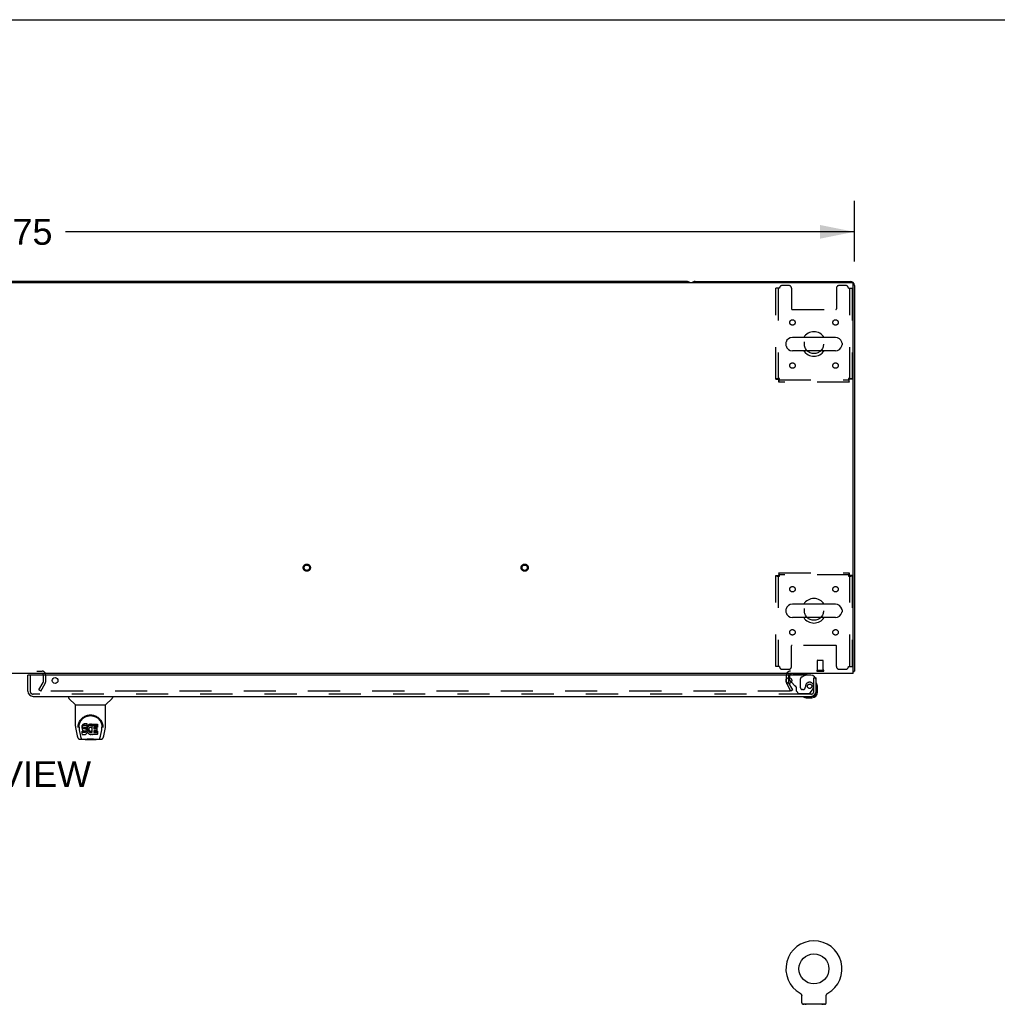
# Model space of a CAD drawing. Header units: inches. Extents: x 0 to 268, y 0 to 174.
# Tile 72 of 79: x 87 to 132, y 128 to 174. Entities that reach past the tile are written whole.
import ezdxf

# ---------------------------------------------------------------- set-up
doc = ezdxf.new("R2010")
doc.units = ezdxf.units.IN
doc.header["$LTSCALE"] = 14.749625
doc.header["$MEASUREMENT"] = 0
doc.linetypes.add('HIDDEN', pattern=[0.2, 0.1, -0.1])
doc.layers.get('0').update_dxf_attribs({"linetype": 'CONTINUOUS'})
for name, color, linetype in [('DEFAULT_2', 8, 'HIDDEN'), ('DIMENSIONS', 7, 'CONTINUOUS'), ('RIGHTHAND_DOOR_ASSEMBLY', 7, 'CONTINUOUS')]:
    doc.layers.add(name, color=color, linetype=linetype)
doc.styles.get("Standard").update_dxf_attribs({"font": 'arial.ttf'})
doc.dimstyles.new('DIMSTYLE_1', dxfattribs={"dimtxt": 1.183125, "dimasz": 1.5775, "dimexe": 0.09, "dimexo": 0.07, "dimgap": 0.0375, "dimtad": 0, "dimtih": 1, "dimtoh": 1, "dimzin": 4, "dimdsep": 46, "dimtxsty": 'Standard', "dimblk": '_FILLED', "dimblk1": '_FILLED', "dimblk2": '_FILLED', "dimcen": 0.09, "dimadec": 3, "dimazin": 1, "dimtfac": 1, "dimtdec": 3, "dimtofl": 0, "dimtmove": 0, "dimatfit": 3, "dimldrblk": '_FILLED', "dimfxl": 0, "dimtolj": 1, "dimtzin": 4, "dimarcsym": 0})

# ---------------------------------------------------------------- blocks, each defined once
blk = doc.blocks.new('_FILLED')
at = {"color": 0, "linetype": 'ByBlock'}
blk.add_solid([(0, 0), (-1, 0.2), (-1, -0.2)], dxfattribs=at)
blk = doc.blocks.new('*D1')
at = {"layer": 'DIMENSIONS', "color": 2, "linetype": 'Continuous'}
for p, q in [((47.708, 162.42), (47.708, 165.201)), ((125.458, 162.42), (125.458, 165.201)), ((47.708, 163.781), (83.925, 163.781)), ((125.458, 163.781), (89.242, 163.781))]:
    blk.add_line(p, q, dxfattribs=at)
at = {"layer": 'DIMENSIONS', "color": 2, "linetype": 'Continuous', "xscale": 1.5775, "yscale": 1.5775, "zscale": 1.5775, "rotation": 180}
blk.add_blockref('_FILLED', (47.708, 163.781), dxfattribs=at)
at = {"layer": 'DIMENSIONS', "color": 2, "linetype": 'Continuous', "xscale": 1.5775, "yscale": 1.5775, "zscale": 1.5775}
blk.add_blockref('_FILLED', (125.458, 163.781), dxfattribs=at)
at = {"layer": 'DIMENSIONS', "color": 2, "linetype": 'Continuous', "insert": (86.583, 164.373), "char_height": 1.1831, "width": 4.13434, "attachment_point": 2, "line_spacing_factor": 0.9}
blk.add_mtext('77.75', dxfattribs=at)

msp = doc.modelspace()

# ---------------------------------------------------------------- linework, layer by layer
at = {"color": 7, "linetype": 'Continuous'}
for p, q in [((0, 173.525), (268.175, 173.525)), ((117.769, 161.504), (86.772, 161.504)), ((124.592, 158.935), (122.617, 158.935)), ((122.317, 158.673), (122.317, 158.586)), ((124.592, 158.323), (122.617, 158.323)), ((124.892, 158.673), (124.892, 158.586)), ((124.592, 146.685), (122.617, 146.685)), ((122.317, 146.423), (122.317, 146.336)), ((124.592, 146.073), (122.617, 146.073)), ((124.892, 146.423), (124.892, 146.336)), ((125.406, 143.608), (125.458, 143.608)), ((125.418, 143.576), (125.406, 143.585)), ((122.969, 128.815), (122.969, 128.815)), ((122.969, 128.815), (122.973, 128.812)), ((122.97, 128.814), (122.972, 128.813)), ((122.973, 128.812), (122.978, 128.809)), ((122.978, 128.809), (122.982, 128.806)), ((122.982, 128.806), (122.986, 128.803)), ((122.986, 128.803), (122.99, 128.8)), ((122.99, 128.8), (122.994, 128.797)), ((122.994, 128.797), (122.997, 128.793)), ((122.997, 128.794), (123.001, 128.79)), ((123.001, 128.79), (123.004, 128.786)), ((123.004, 128.786), (123.008, 128.782)), ((123.008, 128.782), (123.011, 128.778)), ((123.011, 128.779), (123.014, 128.774)), ((123.014, 128.774), (123.017, 128.77)), ((123.017, 128.77), (123.02, 128.766)), ((123.02, 128.766), (123.022, 128.762)), ((123.022, 128.762), (123.025, 128.757)), ((123.025, 128.757), (123.027, 128.753)), ((123.027, 128.753), (123.029, 128.748)), ((123.029, 128.748), (123.031, 128.743)), ((123.031, 128.743), (123.033, 128.739)), ((123.033, 128.739), (123.035, 128.734)), ((123.035, 128.734), (123.036, 128.729)), ((123.036, 128.729), (123.038, 128.724)), ((123.038, 128.724), (123.039, 128.719)), ((123.039, 128.719), (123.04, 128.714)), ((123.04, 128.714), (123.04, 128.709)), ((123.04, 128.709), (123.041, 128.704)), ((123.042, 128.375), (123.042, 128.69)), ((124.167, 128.704), (124.168, 128.709)), ((124.167, 128.699), (124.167, 128.704)), ((124.167, 128.694), (124.167, 128.699)), ((124.167, 128.694), (124.167, 128.699)), ((124.167, 128.69), (124.167, 128.694)), ((124.167, 128.375), (124.167, 128.69)), ((124.168, 128.709), (124.169, 128.714)), ((124.169, 128.714), (124.17, 128.719)), ((124.17, 128.719), (124.171, 128.724)), ((124.171, 128.724), (124.172, 128.729)), ((124.172, 128.729), (124.174, 128.734)), ((124.174, 128.734), (124.175, 128.739)), ((124.175, 128.739), (124.177, 128.743)), ((124.177, 128.743), (124.179, 128.748)), ((124.179, 128.748), (124.181, 128.753)), ((124.181, 128.753), (124.184, 128.757)), ((124.184, 128.757), (124.186, 128.762)), ((124.186, 128.762), (124.189, 128.766)), ((124.189, 128.766), (124.192, 128.77)), ((124.192, 128.77), (124.195, 128.774)), ((124.194, 128.774), (124.198, 128.779)), ((124.197, 128.778), (124.201, 128.782)), ((124.201, 128.782), (124.204, 128.786)), ((124.204, 128.786), (124.208, 128.79)), ((124.208, 128.79), (124.211, 128.794)), ((124.211, 128.793), (124.215, 128.797)), ((124.215, 128.797), (124.219, 128.8)), ((124.219, 128.8), (124.223, 128.803)), ((124.223, 128.803), (124.227, 128.806)), ((124.227, 128.806), (124.231, 128.809)), ((124.231, 128.809), (124.235, 128.812)), ((124.231, 128.809), (124.232, 128.81)), ((124.235, 128.812), (124.24, 128.815)), ((124.237, 128.813), (124.238, 128.814)), ((123.104, 128.306), (123.104, 128.276)), ((124.104, 128.306), (123.104, 128.306)), ((124.104, 128.306), (124.104, 128.276))]:
    msp.add_line(p, q, dxfattribs=at)
at = {"color": 3, "linetype": 'Continuous'}
for p, q in [((47.82, 161.452), (125.346, 161.452)), ((118.147, 161.504), (125.269, 161.504)), ((125.406, 143.504), (125.406, 161.392)), ((125.458, 161.315), (125.458, 143.608)), ((125.406, 143.504), (47.76, 143.504)), ((88.229, 143.452), (88.229, 143.425))]:
    msp.add_line(p, q, dxfattribs=at)
for points in [[(125.418, 143.576), (125.419, 143.578), (125.421, 143.58), (125.424, 143.582), (125.427, 143.584), (125.429, 143.585), (125.432, 143.587), (125.435, 143.589), (125.441, 143.592)], [(125.441, 143.592), (125.444, 143.593), (125.447, 143.594), (125.449, 143.596), (125.451, 143.597), (125.453, 143.599), (125.455, 143.601), (125.456, 143.602), (125.457, 143.604), (125.458, 143.606), (125.458, 143.607), (125.458, 143.608)]]:
    msp.add_lwpolyline(points, dxfattribs=at)
at = {"color": 7, "linetype": 'Continuous'}
msp.add_lwpolyline([(123.041, 128.704), (123.041, 128.699), (123.042, 128.694), (123.042, 128.69)], dxfattribs=at)
msp.add_circle((123.604, 129.934), 0.688, dxfattribs=at)
for centre, radius, start, end in [((117.769, 161.315), 0.189, 46.5797, 90), ((123.604, 158.629), 0.562, 32.9567, 147.0433), ((122.617, 158.629), 0.306, 90, 164.3697), ((124.592, 158.629), 0.306, 15.6303, 90), ((122.461, 158.673), 0.144, 164.3697, 180), ((122.461, 158.586), 0.144, 180, 195.6303), ((122.617, 158.629), 0.306, 195.6303, 270), ((123.604, 158.629), 0.562, 212.956, 327.044), ((124.592, 158.629), 0.306, 270, 344.3697), ((124.748, 158.673), 0.144, 0, 15.6303), ((124.748, 158.586), 0.144, 344.3697, 360), ((122.617, 146.379), 0.306, 90, 164.3697), ((123.604, 146.379), 0.562, 32.9567, 147.0433), ((124.592, 146.379), 0.306, 15.6303, 90), ((122.461, 146.423), 0.144, 164.3697, 180), ((122.461, 146.336), 0.144, 180, 195.6303), ((122.617, 146.379), 0.306, 195.6303, 270), ((123.604, 146.379), 0.562, 212.956, 327.044), ((124.592, 146.379), 0.306, 270, 344.3697), ((124.748, 146.423), 0.144, 0, 15.6303), ((124.748, 146.336), 0.144, 344.3697, 360), ((123.604, 129.934), 1.288, 299.5053, 240.4947), ((123.111, 128.375), 0.069, 180, 265), ((124.098, 128.375), 0.069, 275, 360)]:
    msp.add_arc(centre, radius, start, end, dxfattribs=at)
at = {"color": 3, "linetype": 'Continuous'}
for centre, radius, start, end in [((118.147, 161.315), 0.189, 90, 133.513), ((125.269, 161.315), 0.189, 0, 90), ((125.346, 161.392), 0.06, 0, 90), ((122.522, 143.419), 0.085, 90, 175.9511), ((125.269, 143.693), 0.189, 316.4873, 321.7194)]:
    msp.add_arc(centre, radius, start, end, dxfattribs=at)
at = {"layer": 'DEFAULT_2', "color": 8, "linetype": 'HIDDEN'}
for p, q in [((122.021, 161.192), (121.854, 161.192)), ((121.854, 157.013), (121.854, 161.192)), ((121.958, 161.192), (121.958, 157.013)), ((122.448, 161.317), (122.146, 161.317)), ((122.573, 161.192), (122.573, 160.247)), ((124.636, 161.192), (124.636, 160.247)), ((125.062, 161.317), (124.761, 161.317)), ((125.187, 161.192), (125.354, 161.192)), ((125.25, 157.013), (125.25, 161.192)), ((125.354, 161.192), (125.354, 157.013)), ((122.603, 160.217), (124.606, 160.217)), ((121.854, 157.013), (121.958, 157.013)), ((121.988, 156.983), (125.22, 156.983)), ((121.988, 156.879), (121.988, 156.983)), ((125.22, 156.879), (125.22, 156.983)), ((125.354, 157.013), (125.25, 157.013)), ((125.22, 156.879), (121.988, 156.879)), ((121.854, 147.995), (121.958, 147.995)), ((121.854, 143.817), (121.854, 147.995)), ((121.958, 147.995), (121.958, 143.817)), ((121.988, 148.129), (125.22, 148.129)), ((121.988, 148.129), (121.988, 148.025)), ((125.22, 148.025), (121.988, 148.025)), ((125.22, 148.129), (125.22, 148.025)), ((125.354, 147.995), (125.25, 147.995)), ((125.25, 143.817), (125.25, 147.995)), ((125.354, 147.995), (125.354, 143.817)), ((122.573, 143.817), (122.573, 144.762)), ((124.606, 144.792), (122.603, 144.792)), ((124.636, 143.817), (124.636, 144.762)), ((122.021, 143.817), (121.854, 143.817)), ((123.772, 143.651), (123.772, 144.098)), ((123.782, 144.108), (124.01, 144.108)), ((124.02, 143.651), (124.02, 144.098)), ((125.187, 143.817), (125.354, 143.817)), ((84.987, 143.608), (88.179, 143.608)), ((88.229, 143.425), (88.229, 143.1)), ((88.229, 143.419), (88.229, 143.1)), ((88.333, 143.454), (88.333, 143.1)), ((122.146, 143.692), (122.448, 143.692)), ((122.333, 143.419), (122.333, 143.1)), ((122.437, 143.419), (122.437, 143.1)), ((123.754, 143.651), (124.038, 143.651)), ((123.754, 143.608), (124.038, 143.608)), ((124.761, 143.692), (125.062, 143.692)), ((88.029, 142.744), (88.225, 143.084)), ((88.119, 142.692), (88.315, 143.032)), ((122.548, 142.692), (122.352, 143.032)), ((122.638, 142.744), (122.442, 143.084)), ((88.119, 142.692), (88.029, 142.744)), ((122.502, 142.692), (88.052, 142.692)), ((122.638, 142.744), (122.548, 142.692)), ((122.969, 128.815), (122.969, 128.815)), ((122.976, 128.81), (122.978, 128.809)), ((124.239, 128.815), (124.24, 128.815)), ((123.201, 128.306), (123.201, 128.276)), ((124.007, 128.306), (124.007, 128.276))]:
    msp.add_line(p, q, dxfattribs=at)
for points in [[(122.021, 157.046), (122.003, 157.044), (121.984, 157.042), (121.966, 157.039), (121.949, 157.037), (121.932, 157.035), (121.917, 157.032), (121.903, 157.03), (121.891, 157.027), (121.88, 157.025), (121.871, 157.023), (121.864, 157.02), (121.858, 157.018), (121.855, 157.016), (121.854, 157.013)], [(122.021, 157.046), (122.014, 157.044), (122.007, 157.042), (122, 157.039), (121.994, 157.037), (121.988, 157.035), (121.982, 157.032), (121.977, 157.03), (121.972, 157.027), (121.968, 157.025), (121.964, 157.023), (121.962, 157.02), (121.96, 157.018), (121.959, 157.016), (121.958, 157.013)], [(121.988, 156.983), (121.991, 156.984), (121.993, 156.985), (121.995, 156.987), (121.998, 156.99), (122, 156.993), (122.002, 156.997), (122.005, 157.002), (122.007, 157.007), (122.009, 157.013), (122.012, 157.019), (122.014, 157.025), (122.017, 157.032), (122.019, 157.039), (122.021, 157.046)], [(121.988, 156.879), (121.991, 156.88), (121.993, 156.883), (121.995, 156.889), (121.998, 156.896), (122, 156.905), (122.002, 156.916), (122.005, 156.928), (122.007, 156.942), (122.009, 156.957), (122.012, 156.974), (122.014, 156.991), (122.017, 157.009), (122.019, 157.028), (122.021, 157.046)], [(125.354, 157.013), (125.353, 157.016), (125.35, 157.018), (125.345, 157.02), (125.338, 157.023), (125.329, 157.025), (125.318, 157.027), (125.305, 157.03), (125.291, 157.032), (125.276, 157.035), (125.26, 157.037), (125.242, 157.039), (125.224, 157.042), (125.206, 157.044), (125.187, 157.046)], [(125.187, 157.046), (125.19, 157.039), (125.192, 157.032), (125.194, 157.025), (125.197, 157.019), (125.199, 157.013), (125.201, 157.007), (125.204, 157.002), (125.206, 156.997), (125.208, 156.993), (125.211, 156.99), (125.213, 156.987), (125.216, 156.985), (125.218, 156.984), (125.22, 156.983)], [(125.25, 157.013), (125.25, 157.016), (125.249, 157.018), (125.247, 157.02), (125.244, 157.023), (125.241, 157.025), (125.237, 157.027), (125.232, 157.03), (125.227, 157.032), (125.221, 157.035), (125.215, 157.037), (125.208, 157.039), (125.201, 157.042), (125.194, 157.044), (125.187, 157.046)], [(125.187, 157.046), (125.19, 157.028), (125.192, 157.009), (125.194, 156.991), (125.197, 156.974), (125.199, 156.957), (125.201, 156.942), (125.204, 156.928), (125.206, 156.916), (125.208, 156.905), (125.211, 156.896), (125.213, 156.889), (125.216, 156.883), (125.218, 156.88), (125.22, 156.879)], [(121.854, 147.995), (121.855, 147.993), (121.858, 147.991), (121.864, 147.988), (121.871, 147.986), (121.88, 147.984), (121.891, 147.981), (121.903, 147.979), (121.917, 147.976), (121.932, 147.974), (121.949, 147.972), (121.966, 147.969), (121.984, 147.967), (122.003, 147.965), (122.021, 147.962)], [(121.958, 147.995), (121.959, 147.993), (121.96, 147.991), (121.962, 147.988), (121.964, 147.986), (121.968, 147.984), (121.972, 147.981), (121.977, 147.979), (121.982, 147.976), (121.988, 147.974), (121.994, 147.972), (122, 147.969), (122.007, 147.967), (122.014, 147.965), (122.021, 147.962)], [(122.021, 147.962), (122.019, 147.981), (122.017, 147.999), (122.014, 148.017), (122.012, 148.035), (122.009, 148.051), (122.007, 148.066), (122.005, 148.08), (122.002, 148.093), (122, 148.104), (121.998, 148.113), (121.995, 148.12), (121.993, 148.125), (121.991, 148.128), (121.988, 148.129)], [(122.021, 147.962), (122.019, 147.969), (122.017, 147.976), (122.014, 147.983), (122.012, 147.99), (122.009, 147.996), (122.007, 148.002), (122.005, 148.007), (122.002, 148.012), (122, 148.016), (121.998, 148.019), (121.995, 148.022), (121.993, 148.024), (121.991, 148.025), (121.988, 148.025)], [(125.22, 148.129), (125.218, 148.128), (125.216, 148.125), (125.213, 148.12), (125.211, 148.113), (125.208, 148.104), (125.206, 148.093), (125.204, 148.08), (125.201, 148.066), (125.199, 148.051), (125.197, 148.035), (125.194, 148.017), (125.192, 147.999), (125.19, 147.981), (125.187, 147.962)], [(125.22, 148.025), (125.218, 148.025), (125.216, 148.024), (125.213, 148.022), (125.211, 148.019), (125.208, 148.016), (125.206, 148.012), (125.204, 148.007), (125.201, 148.002), (125.199, 147.996), (125.197, 147.99), (125.194, 147.983), (125.192, 147.976), (125.19, 147.969), (125.187, 147.962)], [(125.187, 147.962), (125.206, 147.965), (125.224, 147.967), (125.242, 147.969), (125.26, 147.972), (125.276, 147.974), (125.291, 147.976), (125.305, 147.979), (125.318, 147.981), (125.329, 147.984), (125.338, 147.986), (125.345, 147.988), (125.35, 147.991), (125.353, 147.993), (125.354, 147.995)], [(125.187, 147.962), (125.194, 147.965), (125.201, 147.967), (125.208, 147.969), (125.215, 147.972), (125.221, 147.974), (125.227, 147.976), (125.232, 147.979), (125.237, 147.981), (125.241, 147.984), (125.244, 147.986), (125.247, 147.988), (125.249, 147.991), (125.25, 147.993), (125.25, 147.995)], [(122.522, 142.709), (122.522, 142.707), (122.521, 142.705), (122.521, 142.704), (122.52, 142.702), (122.519, 142.7), (122.517, 142.698), (122.516, 142.697), (122.514, 142.696), (122.512, 142.694), (122.51, 142.694), (122.508, 142.693), (122.506, 142.692), (122.504, 142.692), (122.502, 142.692)], [(122.52, 142.717), (122.52, 142.715), (122.521, 142.713), (122.522, 142.711), (122.522, 142.709), (122.522, 142.709)]]:
    msp.add_lwpolyline(points, dxfattribs=at)
for centre, radius in [((122.615, 159.619), 0.125), ((124.594, 159.619), 0.125), ((123.604, 158.629), 0.438), ((122.615, 157.64), 0.125), ((124.594, 157.64), 0.125), ((100.326, 148.358), 0.164), ((100.326, 148.358), 0.124), ((110.326, 148.358), 0.164), ((110.326, 148.358), 0.124), ((122.615, 147.369), 0.125), ((124.594, 147.369), 0.125), ((123.604, 146.379), 0.438), ((122.615, 145.39), 0.125), ((124.594, 145.39), 0.125)]:
    msp.add_circle(centre, radius, dxfattribs=at)
for centre, radius, start, end in [((122.146, 161.192), 0.125, 90, 180), ((122.448, 161.192), 0.125, 0, 90), ((124.761, 161.192), 0.125, 90, 180), ((125.062, 161.192), 0.125, 0, 90), ((122.603, 160.247), 0.03, 180, 270), ((124.606, 160.247), 0.03, 270, 360), ((122.603, 144.762), 0.03, 90, 180), ((124.606, 144.762), 0.03, 0, 90), ((122.146, 143.817), 0.125, 180, 270), ((122.448, 143.817), 0.125, 270, 360), ((123.782, 144.098), 0.01, 90, 180), ((124.01, 144.098), 0.01, 0, 90), ((124.761, 143.817), 0.125, 180, 270), ((125.062, 143.817), 0.125, 270, 360), ((88.179, 143.454), 0.154, 0, 90), ((88.179, 143.454), 0.05, 0, 90), ((122.522, 143.419), 0.189, 90, 180), ((122.522, 143.419), 0.085, 175.9511, 180), ((123.754, 143.63), 0.0215, 90, 270), ((124.038, 143.63), 0.0215, 270, 90), ((88.196, 143.1), 0.033, 330, 360), ((88.196, 143.1), 0.137, 330, 360), ((122.47, 143.1), 0.137, 180, 210), ((122.47, 143.1), 0.033, 180, 210), ((123.111, 128.375), 0.069, 265, 270), ((123.229, 128.296), 0.01, 0, 90), ((123.979, 128.296), 0.01, 90, 180), ((124.098, 128.375), 0.069, 270, 275)]:
    msp.add_arc(centre, radius, start, end, dxfattribs=at)
at = {"layer": 'RIGHTHAND_DOOR_ASSEMBLY', "color": 7, "linetype": 'Continuous'}
for p, q in [((87.541, 143.425), (87.521, 143.425)), ((123.197, 143.425), (123.266, 143.465)), ((123.266, 143.504), (123.266, 143.465)), ((122.479, 143.225), (122.479, 143.307)), ((122.566, 143.097), (122.509, 143.154)), ((123.675, 143.3), (123.708, 143.3)), ((123.768, 142.906), (123.765, 142.944)), ((123.768, 142.649), (123.768, 142.906)), ((89.392, 142.446), (89.392, 142.384)), ((91.4, 142.446), (91.4, 142.384)), ((123.462, 142.446), (123.505, 142.446)), ((89.701, 142.058), (89.403, 142.356)), ((89.707, 142.053), (91.085, 142.053)), ((89.707, 141.081), (89.707, 142.053)), ((91.085, 141.081), (91.085, 142.053)), ((91.091, 142.058), (91.388, 142.356)), ((123.211, 142.389), (123.249, 142.386)), ((123.249, 142.386), (123.505, 142.386)), ((89.832, 141.112), (89.831, 141.049)), ((90.011, 141.084), (90.01, 141.061)), ((90.017, 141.108), (90.011, 141.084)), ((90.011, 141.017), (90.011, 141.084)), ((90.026, 141.13), (90.017, 141.108)), ((90.017, 141.041), (90.017, 141.108)), ((90.04, 141.15), (90.026, 141.13)), ((90.026, 141.063), (90.026, 141.13)), ((90.04, 141.083), (90.026, 141.063)), ((90.048, 141.158), (90.04, 141.15)), ((90.04, 141.083), (90.04, 141.15)), ((90.048, 141.091), (90.04, 141.083)), ((90.058, 141.164), (90.048, 141.158)), ((90.048, 141.091), (90.048, 141.158)), ((90.058, 141.097), (90.048, 141.091)), ((90.079, 141.174), (90.058, 141.164)), ((90.058, 141.097), (90.058, 141.164)), ((90.079, 141.107), (90.058, 141.097)), ((90.103, 141.181), (90.079, 141.174)), ((90.079, 141.107), (90.079, 141.174)), ((90.103, 141.115), (90.079, 141.107)), ((90.242, 141.181), (90.103, 141.181)), ((90.103, 141.115), (90.103, 141.181)), ((90.242, 141.115), (90.103, 141.115)), ((90.244, 141.138), (90.242, 141.181)), ((90.242, 141.115), (90.242, 141.181)), ((90.244, 141.072), (90.242, 141.115)), ((90.244, 141.072), (90.244, 141.138)), ((90.276, 141.101), (90.265, 141.081)), ((90.289, 141.119), (90.276, 141.101)), ((90.276, 141.034), (90.276, 141.101)), ((90.304, 141.136), (90.289, 141.119)), ((90.289, 141.052), (90.289, 141.119)), ((90.32, 141.151), (90.304, 141.136)), ((90.304, 141.069), (90.304, 141.136)), ((90.32, 141.084), (90.304, 141.069)), ((90.338, 141.164), (90.32, 141.151)), ((90.32, 141.084), (90.32, 141.151)), ((90.338, 141.097), (90.32, 141.084)), ((90.359, 141.173), (90.338, 141.164)), ((90.338, 141.097), (90.338, 141.164)), ((90.359, 141.106), (90.338, 141.097)), ((90.38, 141.178), (90.359, 141.173)), ((90.359, 141.106), (90.359, 141.173)), ((90.38, 141.111), (90.359, 141.106)), ((90.402, 141.18), (90.38, 141.178)), ((90.38, 141.111), (90.38, 141.178)), ((90.402, 141.113), (90.38, 141.111)), ((90.402, 141.18), (90.425, 141.179)), ((90.402, 141.113), (90.402, 141.18)), ((90.425, 141.113), (90.402, 141.113)), ((90.436, 141.178), (90.425, 141.179)), ((90.425, 141.113), (90.425, 141.179)), ((90.436, 141.111), (90.425, 141.113)), ((90.447, 141.174), (90.436, 141.178)), ((90.436, 141.111), (90.436, 141.178)), ((90.447, 141.108), (90.436, 141.111)), ((90.467, 141.09), (90.441, 141.022)), ((90.465, 141.162), (90.447, 141.174)), ((90.447, 141.108), (90.447, 141.174)), ((90.465, 141.096), (90.447, 141.108)), ((90.465, 141.162), (90.465, 141.096)), ((90.467, 141.159), (90.467, 141.096)), ((90.476, 141.179), (90.712, 141.179)), ((90.476, 140.787), (90.476, 141.179)), ((90.476, 141.112), (90.712, 141.112)), ((90.717, 141.175), (90.717, 141.034)), ((90.959, 141.113), (90.961, 141.049)), ((89.722, 140.938), (89.787, 140.632)), ((89.825, 141.026), (89.825, 141.026)), ((89.869, 141.039), (89.869, 141.016)), ((89.878, 140.918), (89.935, 140.625)), ((90.01, 140.994), (90.01, 141.061)), ((90.011, 141.017), (90.01, 140.994)), ((90.01, 140.994), (90.01, 140.97)), ((90.01, 140.97), (90.014, 140.946)), ((90.017, 141.041), (90.011, 141.017)), ((90.012, 140.708), (90.012, 140.85)), ((90.014, 140.946), (90.023, 140.924)), ((90.026, 141.063), (90.017, 141.041)), ((90.076, 140.855), (90.017, 140.854)), ((90.017, 140.787), (90.017, 140.854)), ((90.076, 140.788), (90.017, 140.787)), ((90.017, 140.703), (90.161, 140.703)), ((90.023, 140.924), (90.035, 140.904)), ((90.035, 140.904), (90.052, 140.887)), ((90.052, 140.887), (90.072, 140.873)), ((90.072, 140.873), (90.083, 140.869)), ((90.137, 140.855), (90.076, 140.855)), ((90.076, 140.788), (90.076, 140.855)), ((90.137, 140.788), (90.076, 140.788)), ((90.081, 140.997), (90.083, 141.012)), ((90.081, 140.974), (90.081, 140.997)), ((90.081, 140.982), (90.081, 140.997)), ((90.081, 140.974), (90.081, 140.982)), ((90.084, 140.967), (90.081, 140.974)), ((90.083, 141.012), (90.087, 141.019)), ((90.083, 140.869), (90.095, 140.867)), ((90.084, 140.967), (90.084, 141.012)), ((90.088, 140.961), (90.084, 140.967)), ((90.087, 141.019), (90.092, 141.024)), ((90.088, 140.961), (90.088, 141.02)), ((90.094, 140.957), (90.088, 140.961)), ((90.092, 141.024), (90.107, 141.028)), ((90.109, 141.02), (90.094, 141.024)), ((90.094, 141.024), (90.094, 141.024)), ((90.094, 140.957), (90.094, 141.024)), ((90.109, 140.953), (90.094, 140.957)), ((90.095, 140.867), (90.142, 140.867)), ((90.107, 141.028), (90.122, 141.029)), ((90.133, 141.02), (90.109, 141.02)), ((90.109, 140.953), (90.109, 141.02)), ((90.133, 140.954), (90.109, 140.953)), ((90.122, 141.029), (90.234, 141.029)), ((90.157, 141.019), (90.133, 141.02)), ((90.133, 140.954), (90.133, 141.02)), ((90.157, 140.952), (90.133, 140.954)), ((90.152, 140.856), (90.137, 140.855)), ((90.137, 140.788), (90.137, 140.855)), ((90.152, 140.789), (90.137, 140.788)), ((90.142, 140.867), (90.15, 140.866)), ((90.15, 140.866), (90.157, 140.864)), ((90.158, 140.86), (90.152, 140.856)), ((90.152, 140.789), (90.152, 140.856)), ((90.158, 140.793), (90.152, 140.789)), ((90.18, 141.014), (90.157, 141.019)), ((90.157, 140.952), (90.157, 141.019)), ((90.18, 140.947), (90.157, 140.952)), ((90.157, 140.864), (90.163, 140.859)), ((90.16, 140.861), (90.158, 140.86)), ((90.158, 140.793), (90.158, 140.86)), ((90.164, 140.798), (90.158, 140.793)), ((90.161, 140.703), (90.173, 140.705)), ((90.163, 140.859), (90.168, 140.853)), ((90.164, 140.798), (90.164, 140.858)), ((90.173, 140.81), (90.164, 140.798)), ((90.168, 140.853), (90.174, 140.84)), ((90.173, 140.81), (90.173, 140.841)), ((90.176, 140.817), (90.173, 140.81)), ((90.173, 140.705), (90.184, 140.709)), ((90.174, 140.84), (90.176, 140.824)), ((90.176, 140.817), (90.176, 140.829)), ((90.176, 140.824), (90.176, 140.817)), ((90.191, 141.009), (90.18, 141.014)), ((90.18, 140.947), (90.18, 141.014)), ((90.191, 140.942), (90.18, 140.947)), ((90.184, 140.709), (90.204, 140.723)), ((90.201, 141.002), (90.191, 141.009)), ((90.191, 140.942), (90.191, 141.009)), ((90.201, 140.936), (90.191, 140.942)), ((90.218, 140.986), (90.201, 141.002)), ((90.201, 140.936), (90.201, 141.002)), ((90.218, 140.919), (90.201, 140.936)), ((90.204, 140.723), (90.221, 140.739)), ((90.231, 140.966), (90.218, 140.986)), ((90.218, 140.919), (90.218, 140.986)), ((90.231, 140.899), (90.218, 140.919)), ((90.221, 140.739), (90.228, 140.749)), ((90.228, 140.749), (90.233, 140.76)), ((90.241, 140.943), (90.231, 140.966)), ((90.231, 140.899), (90.231, 140.966)), ((90.241, 140.877), (90.231, 140.899)), ((90.233, 140.76), (90.242, 140.782)), ((90.234, 141.029), (90.24, 141.03)), ((90.24, 141.03), (90.242, 141.035)), ((90.242, 140.94), (90.241, 140.943)), ((90.241, 140.877), (90.241, 140.943)), ((90.247, 140.853), (90.241, 140.877)), ((90.242, 141.035), (90.243, 141.048)), ((90.246, 141.017), (90.242, 140.973)), ((90.242, 140.906), (90.242, 140.973)), ((90.246, 140.951), (90.242, 140.906)), ((90.242, 140.906), (90.243, 140.884)), ((90.242, 140.782), (90.248, 140.806)), ((90.243, 141.048), (90.244, 141.072)), ((90.243, 140.884), (90.246, 140.862)), ((90.251, 141.039), (90.246, 141.017)), ((90.246, 140.951), (90.246, 141.017)), ((90.251, 140.972), (90.246, 140.951)), ((90.246, 140.862), (90.25, 140.84)), ((90.25, 140.83), (90.247, 140.853)), ((90.248, 140.806), (90.25, 140.83)), ((90.25, 140.83), (90.25, 140.844)), ((90.25, 140.84), (90.257, 140.819)), ((90.257, 141.061), (90.251, 141.039)), ((90.251, 140.972), (90.251, 141.039)), ((90.257, 140.994), (90.251, 140.972)), ((90.265, 141.081), (90.257, 141.061)), ((90.257, 140.994), (90.257, 141.061)), ((90.265, 141.015), (90.257, 140.994)), ((90.257, 140.819), (90.279, 140.78)), ((90.265, 141.015), (90.265, 141.081)), ((90.276, 141.034), (90.265, 141.015)), ((90.289, 141.052), (90.276, 141.034)), ((90.279, 140.78), (90.291, 140.761)), ((90.304, 141.069), (90.289, 141.052)), ((90.291, 140.761), (90.306, 140.745)), ((90.306, 140.745), (90.323, 140.73)), ((90.312, 140.922), (90.311, 140.895)), ((90.311, 140.895), (90.313, 140.882)), ((90.315, 140.949), (90.312, 140.922)), ((90.313, 140.882), (90.313, 140.922)), ((90.313, 140.882), (90.316, 140.869)), ((90.314, 140.941), (90.316, 140.936)), ((90.319, 140.961), (90.315, 140.949)), ((90.316, 140.936), (90.326, 140.911)), ((90.316, 140.869), (90.316, 140.936)), ((90.316, 140.869), (90.326, 140.844)), ((90.325, 140.973), (90.319, 140.961)), ((90.323, 140.73), (90.34, 140.716)), ((90.339, 140.996), (90.325, 140.973)), ((90.326, 140.911), (90.339, 140.888)), ((90.326, 140.844), (90.326, 140.911)), ((90.326, 140.844), (90.339, 140.821)), ((90.347, 141.007), (90.339, 140.996)), ((90.339, 140.888), (90.348, 140.878)), ((90.339, 140.821), (90.339, 140.888)), ((90.339, 140.821), (90.348, 140.811)), ((90.34, 140.716), (90.35, 140.711)), ((90.358, 141.014), (90.347, 141.007)), ((90.348, 140.878), (90.358, 140.869)), ((90.348, 140.811), (90.348, 140.878)), ((90.348, 140.811), (90.358, 140.802)), ((90.35, 140.711), (90.361, 140.707)), ((90.383, 141.025), (90.358, 141.014)), ((90.358, 140.869), (90.369, 140.861)), ((90.358, 140.802), (90.358, 140.869)), ((90.358, 140.802), (90.369, 140.795)), ((90.361, 140.707), (90.382, 140.701)), ((90.369, 140.861), (90.381, 140.857)), ((90.369, 140.795), (90.369, 140.861)), ((90.369, 140.795), (90.381, 140.79)), ((90.381, 140.857), (90.395, 140.854)), ((90.381, 140.79), (90.381, 140.857)), ((90.381, 140.79), (90.395, 140.787)), ((90.382, 140.701), (90.404, 140.699)), ((90.396, 141.028), (90.383, 141.025)), ((90.395, 140.854), (90.408, 140.854)), ((90.395, 140.787), (90.395, 140.854)), ((90.395, 140.787), (90.408, 140.787)), ((90.409, 141.028), (90.396, 141.028)), ((90.404, 140.699), (90.426, 140.702)), ((90.408, 140.854), (90.421, 140.856)), ((90.408, 140.787), (90.408, 140.854)), ((90.408, 140.787), (90.421, 140.789)), ((90.422, 141.025), (90.409, 141.028)), ((90.421, 140.856), (90.434, 140.86)), ((90.421, 140.789), (90.421, 140.856)), ((90.421, 140.789), (90.434, 140.793)), ((90.435, 141.02), (90.422, 141.025)), ((90.426, 140.702), (90.448, 140.709)), ((90.434, 140.86), (90.446, 140.865)), ((90.434, 140.793), (90.434, 140.86)), ((90.434, 140.793), (90.446, 140.798)), ((90.446, 140.865), (90.457, 140.873)), ((90.446, 140.798), (90.446, 140.865)), ((90.446, 140.798), (90.457, 140.806)), ((90.448, 140.709), (90.467, 140.72)), ((90.457, 140.873), (90.457, 140.806)), ((90.464, 140.872), (90.476, 140.854)), ((90.464, 140.805), (90.476, 140.787)), ((90.477, 140.72), (90.467, 140.72)), ((90.467, 140.72), (90.467, 140.72)), ((90.477, 140.708), (90.477, 140.72)), ((90.713, 140.703), (90.482, 140.703)), ((90.546, 141.025), (90.546, 140.957)), ((90.547, 140.866), (90.547, 140.789)), ((90.712, 141.029), (90.55, 141.029)), ((90.55, 141.02), (90.681, 141.02)), ((90.55, 140.953), (90.681, 140.953)), ((90.681, 140.871), (90.551, 140.871)), ((90.551, 140.851), (90.713, 140.851)), ((90.551, 140.784), (90.713, 140.784)), ((90.686, 141.015), (90.686, 140.875)), ((90.717, 140.847), (90.717, 140.708)), ((90.856, 140.625), (90.913, 140.915)), ((90.913, 140.915), (90.914, 140.919)), ((90.967, 141.026), (90.967, 141.026)), ((91.005, 140.632), (91.07, 140.938)), ((89.911, 140.478), (90.138, 140.478)), ((89.946, 140.557), (89.953, 140.557)), ((89.955, 140.55), (89.955, 140.551)), ((89.997, 140.478), (89.991, 140.478)), ((89.997, 140.478), (89.996, 140.478)), ((90.158, 140.458), (90.137, 140.479)), ((90.634, 140.458), (90.158, 140.458)), ((90.634, 140.458), (90.654, 140.479)), ((90.654, 140.478), (90.88, 140.478)), ((90.795, 140.478), (90.794, 140.478)), ((90.836, 140.55), (90.837, 140.551)), ((90.839, 140.557), (90.846, 140.557))]:
    msp.add_line(p, q, dxfattribs=at)
at = {"layer": 'RIGHTHAND_DOOR_ASSEMBLY', "color": 3, "linetype": 'Continuous'}
for p, q in [((87.521, 142.693), (87.521, 143.425)), ((123.458, 143.425), (87.541, 143.425)), ((123.708, 142.693), (123.708, 143.3)), ((87.767, 142.446), (123.462, 142.446))]:
    msp.add_line(p, q, dxfattribs=at)
at = {"layer": 'RIGHTHAND_DOOR_ASSEMBLY', "color": 8, "linetype": 'HIDDEN'}
for p, q in [((87.625, 143.425), (87.625, 142.693)), ((122.479, 143.307), (122.479, 143.347)), ((122.636, 143.504), (123.266, 143.504)), ((123.028, 143.327), (123.197, 143.425)), ((122.728, 142.935), (122.566, 143.097)), ((122.978, 143.241), (122.978, 142.861)), ((123.604, 143.3), (123.675, 143.3)), ((123.604, 142.693), (123.604, 143.3)), ((123.462, 142.55), (87.767, 142.55)), ((122.786, 142.876), (122.786, 142.697)), ((122.786, 142.697), (122.912, 142.571)), ((123.364, 142.571), (122.912, 142.571)), ((123.109, 142.763), (123.076, 142.763)), ((123.207, 142.861), (123.207, 142.85)), ((123.428, 142.605), (123.53, 142.749))]:
    msp.add_line(p, q, dxfattribs=at)
at = {"layer": 'RIGHTHAND_DOOR_ASSEMBLY', "color": 7, "linetype": 'Continuous'}
for points in [[(89.825, 141.039), (89.827, 141.08), (89.834, 141.13), (89.845, 141.177), (89.859, 141.221), (89.876, 141.263), (89.896, 141.302), (89.919, 141.339), (89.944, 141.374), (89.971, 141.407), (90, 141.437), (90.032, 141.465), (90.065, 141.491), (90.101, 141.515), (90.139, 141.535), (90.179, 141.554), (90.22, 141.569), (90.263, 141.581), (90.306, 141.589), (90.351, 141.595), (90.396, 141.596), (90.441, 141.595), (90.486, 141.589), (90.53, 141.581), (90.572, 141.568), (90.614, 141.553), (90.653, 141.535), (90.691, 141.514), (90.727, 141.491), (90.76, 141.465), (90.792, 141.437), (90.821, 141.406), (90.848, 141.374), (90.873, 141.339), (90.896, 141.301), (90.915, 141.262), (90.932, 141.22), (90.947, 141.176), (90.957, 141.129), (90.964, 141.079), (90.966, 141.039)], [(89.869, 141.039), (89.869, 141.059), (89.871, 141.083), (89.873, 141.107), (89.877, 141.131), (89.882, 141.155), (89.887, 141.178), (89.894, 141.2), (89.902, 141.223), (89.91, 141.244), (89.92, 141.265), (89.93, 141.285), (89.941, 141.305), (89.953, 141.324), (89.965, 141.342), (89.977, 141.359), (89.991, 141.376), (90.004, 141.392), (90.018, 141.407), (90.033, 141.421), (90.047, 141.434), (90.062, 141.447), (90.078, 141.459), (90.093, 141.47), (90.109, 141.481), (90.124, 141.491), (90.14, 141.5), (90.156, 141.508), (90.172, 141.516), (90.188, 141.523), (90.204, 141.53), (90.22, 141.536), (90.236, 141.541), (90.252, 141.546), (90.268, 141.55), (90.284, 141.554), (90.299, 141.557), (90.315, 141.56), (90.331, 141.562), (90.347, 141.564), (90.363, 141.565), (90.379, 141.566), (90.395, 141.566), (90.411, 141.566), (90.427, 141.565), (90.443, 141.564), (90.459, 141.562), (90.475, 141.56), (90.491, 141.557), (90.507, 141.554), (90.523, 141.55), (90.539, 141.546), (90.555, 141.541), (90.571, 141.536), (90.587, 141.53), (90.603, 141.523), (90.619, 141.516), (90.635, 141.509), (90.65, 141.5), (90.666, 141.491), (90.682, 141.481), (90.698, 141.471), (90.713, 141.46), (90.728, 141.448), (90.743, 141.435), (90.758, 141.422), (90.772, 141.407), (90.787, 141.392), (90.8, 141.376), (90.814, 141.36), (90.826, 141.342), (90.839, 141.324), (90.85, 141.305), (90.861, 141.286), (90.871, 141.265), (90.881, 141.245), (90.889, 141.223), (90.897, 141.201), (90.904, 141.178), (90.91, 141.155), (90.914, 141.131), (90.918, 141.108), (90.921, 141.083), (90.922, 141.059), (90.923, 141.039)], [(89.707, 141.081), (89.708, 141.048), (89.711, 141.008), (89.716, 140.968), (89.722, 140.938)], [(89.787, 140.632), (89.79, 140.619), (89.795, 140.601), (89.8, 140.584), (89.805, 140.569), (89.81, 140.556), (89.816, 140.543), (89.823, 140.532), (89.83, 140.521), (89.838, 140.511), (89.847, 140.503), (89.858, 140.495), (89.869, 140.488), (89.881, 140.483), (89.894, 140.479), (89.908, 140.478), (89.911, 140.478)], [(89.825, 141.026), (89.825, 141.031), (89.825, 141.039)], [(89.869, 141.016), (89.869, 140.999), (89.871, 140.971), (89.874, 140.943), (89.878, 140.918)], [(90.017, 140.854), (90.016, 140.854), (90.016, 140.854), (90.015, 140.854), (90.015, 140.854), (90.014, 140.854), (90.014, 140.853), (90.014, 140.853), (90.013, 140.853), (90.013, 140.852), (90.013, 140.852), (90.012, 140.851), (90.012, 140.851), (90.012, 140.85), (90.012, 140.85)], [(90.017, 140.787), (90.016, 140.787), (90.016, 140.787), (90.015, 140.787), (90.015, 140.787), (90.014, 140.787), (90.014, 140.786), (90.014, 140.786), (90.013, 140.786), (90.013, 140.785), (90.013, 140.785), (90.012, 140.785), (90.012, 140.784), (90.012, 140.783), (90.012, 140.783)], [(90.88, 140.478), (90.883, 140.478), (90.896, 140.479), (90.909, 140.483), (90.922, 140.488), (90.933, 140.494), (90.944, 140.502), (90.953, 140.511), (90.961, 140.521), (90.968, 140.531), (90.975, 140.543), (90.981, 140.555), (90.986, 140.569), (90.992, 140.584), (90.997, 140.601), (91.002, 140.619), (91.005, 140.632)], [(90.914, 140.919), (90.914, 140.922), (90.915, 140.925), (90.915, 140.928), (90.916, 140.931), (90.916, 140.934), (90.917, 140.937), (90.917, 140.941), (90.918, 140.944), (90.918, 140.948), (90.919, 140.951), (90.919, 140.955), (90.92, 140.959), (90.92, 140.963), (90.92, 140.967), (90.921, 140.971), (90.921, 140.975), (90.921, 140.98), (90.922, 140.984), (90.922, 140.989), (90.922, 140.994), (90.922, 140.998), (90.923, 141.003), (90.923, 141.008), (90.923, 141.013), (90.923, 141.039)], [(90.966, 141.039), (90.967, 141.031), (90.967, 141.026)], [(91.07, 140.938), (91.075, 140.968), (91.081, 141.008), (91.084, 141.048), (91.085, 141.082)], [(89.935, 140.625), (89.938, 140.613), (89.941, 140.6), (89.944, 140.586), (89.948, 140.573), (89.951, 140.561), (89.955, 140.551)], [(89.955, 140.55), (89.96, 140.538), (89.967, 140.525), (89.973, 140.515), (89.98, 140.505), (89.987, 140.497), (89.995, 140.49), (90.004, 140.485), (90.014, 140.481), (90.024, 140.478), (90.032, 140.478)], [(90.112, 140.478), (90.133, 140.478), (90.155, 140.48), (90.178, 140.482), (90.203, 140.485), (90.229, 140.488), (90.255, 140.491), (90.283, 140.493), (90.311, 140.496), (90.34, 140.497), (90.369, 140.498), (90.398, 140.499), (90.427, 140.498), (90.457, 140.497), (90.485, 140.495), (90.513, 140.493), (90.54, 140.49), (90.566, 140.487), (90.591, 140.484), (90.615, 140.482), (90.638, 140.48), (90.659, 140.478), (90.679, 140.478)], [(90.112, 140.478), (90.134, 140.478), (90.161, 140.48), (90.188, 140.482), (90.246, 140.488)], [(90.246, 140.488), (90.275, 140.491), (90.304, 140.493), (90.334, 140.495), (90.365, 140.496), (90.395, 140.497), (90.426, 140.496), (90.456, 140.495), (90.486, 140.493), (90.516, 140.491), (90.545, 140.488), (90.603, 140.483)], [(90.603, 140.483), (90.63, 140.48), (90.657, 140.478), (90.679, 140.478)], [(90.76, 140.478), (90.768, 140.478), (90.778, 140.481), (90.787, 140.485), (90.796, 140.49), (90.805, 140.497), (90.812, 140.505), (90.819, 140.515), (90.825, 140.525), (90.831, 140.538), (90.836, 140.55)], [(90.837, 140.551), (90.84, 140.561), (90.844, 140.573), (90.847, 140.586), (90.851, 140.6), (90.854, 140.613), (90.856, 140.625)]]:
    msp.add_lwpolyline(points, dxfattribs=at)
at = {"layer": 'RIGHTHAND_DOOR_ASSEMBLY', "color": 3, "linetype": 'Continuous'}
for centre in [(88.771, 143.175), (122.458, 143.175)]:
    msp.add_circle(centre, 0.133, dxfattribs=at)
at = {"layer": 'RIGHTHAND_DOOR_ASSEMBLY', "color": 8, "linetype": 'HIDDEN'}
msp.add_circle((123.404, 142.913), 0.101, dxfattribs=at)
at = {"layer": 'RIGHTHAND_DOOR_ASSEMBLY', "color": 3, "linetype": 'Continuous'}
for centre, radius, start, end in [((87.541, 143.405), 0.02, 90, 180), ((123.458, 143.175), 0.25, 0, 90), ((87.767, 142.693), 0.246, 180, 270), ((123.462, 142.693), 0.246, 270, 360)]:
    msp.add_arc(centre, radius, start, end, dxfattribs=at)
at = {"layer": 'RIGHTHAND_DOOR_ASSEMBLY', "color": 8, "linetype": 'HIDDEN'}
for centre, radius, start, end in [((122.636, 143.347), 0.157, 150.1697, 180), ((122.798, 143.006), 0.1, 225, 248.3904), ((122.747, 142.876), 0.039, 0, 68.3904), ((123.078, 143.241), 0.1, 120.092, 180), ((123.6, 142.85), 0.393, 162.0702, 178.3401), ((123.404, 142.913), 0.187, 343.1561, 162.1518), ((87.767, 142.693), 0.142, 180, 270), ((123.076, 142.861), 0.098, 180, 270), ((123.109, 142.861), 0.098, 270, 360), ((123.364, 142.65), 0.079, 270, 324.9), ((123.462, 142.693), 0.142, 270, 360), ((123.214, 142.971), 0.386, 324.9, 343.1561)]:
    msp.add_arc(centre, radius, start, end, dxfattribs=at)
at = {"layer": 'RIGHTHAND_DOOR_ASSEMBLY', "color": 7, "linetype": 'Continuous'}
for centre, radius, start, end in [((122.636, 143.347), 0.157, 90, 150.1697), ((122.579, 143.225), 0.1, 180, 225), ((123.723, 143.026), 0.015, 96.3796, 180), ((123.72, 143.026), 0.015, 30.8899, 83.6204), ((123.518, 142.906), 0.25, 0, 30.8899), ((123.128, 142.431), 0.015, 90, 173.6204), ((123.505, 142.649), 0.263, 270, 360), ((123.505, 142.649), 0.203, 270, 360), ((89.431, 142.384), 0.0394, 180, 225), ((89.715, 142.072), 0.0197, 225, 262.5), ((91.077, 142.072), 0.0197, 277.5, 315), ((91.36, 142.384), 0.0394, 315, 360), ((123.128, 142.435), 0.015, 186.3796, 239.1101), ((123.249, 142.636), 0.25, 239.1101, 270)]:
    msp.add_arc(centre, radius, start, end, dxfattribs=at)
for centre, major_axis, ratio, start_param, end_param in [((90.396, 141.039), (0, 0.565), 0.999848, 1.137008, 1.553352), ((90.463, 141.159), (0, 0.00448), 1, -1.566905, -0.665444), ((90.463, 141.092), (0, 0.00448), 1, -1.566955, -0.665444), ((90.463, 141.092), (0.00448, 0), 1, -0.366491, 0.003842), ((90.712, 141.175), (0.00448, 0), 1, 0, 1.570796), ((90.712, 141.108), (0.00448, 0), 1, 0, 1.570796), ((90.396, 141.039), (0, 0.565), 0.999848, -1.553352, -1.137622), ((90.017, 140.708), (0, 0.00483), 1, 1.570796, 3.141593), ((90.436, 141.024), (0, 0.00448), 1, -3.557718, -1.937287), ((90.46, 140.869), (0.00448, 0), 1, 0.594971, 2.222579), ((90.46, 140.802), (0.00448, 0), 1, 0.594971, 2.222579), ((90.482, 140.708), (0.00448, 0), 1, -3.141593, -1.570796), ((90.55, 141.025), (0.00448, 0), 1, 1.570796, 3.141593), ((90.55, 141.024), (0.00448, 0), 1, -2.747639, -2.073069), ((90.55, 140.957), (0.00448, 0), 1, -3.141593, -1.570796), ((90.551, 140.866), (0.00448, 0), 1, 1.570796, 3.141593), ((90.551, 140.855), (0.00448, 0), 1, -3.141593, -1.570796), ((90.551, 140.789), (0.00448, 0), 1, -3.141593, -1.570796), ((90.55, 141.024), (0, 0.00448), 1, -3.643865, -3.141593), ((90.681, 141.015), (0.00448, 0), 1, 0, 1.570796), ((90.681, 140.948), (0.00448, 0), 1, 0, 1.570796), ((90.681, 140.875), (0.00448, 0), 1, -1.570796, 0), ((90.712, 141.034), (0.00448, 0), 1, -1.570796, 0), ((90.713, 140.847), (0.00448, 0), 1, 0, 1.570796), ((90.713, 140.78), (0.00448, 0), 1, 0, 1.570796), ((90.713, 140.708), (0.00448, 0), 1, -1.570796, 0)]:
    msp.add_ellipse(centre, major_axis=major_axis, ratio=ratio, start_param=start_param, end_param=end_param, dxfattribs=at)

# ---------------------------------------------------------------- texts
at = {"layer": 'DIMENSIONS', "color": 2, "linetype": 'Continuous', "insert": (86.384, 139.47), "char_height": 1.1831, "width": 8.06196, "attachment_point": 2, "line_spacing_factor": 0.9}
msp.add_mtext('TOP VIEW', dxfattribs=at)

# ---------------------------------------------------------------- dimensions: what is measured, and where the dimension line sits
at = {"layer": 'DIMENSIONS', "color": 2, "linetype": 'Continuous'}
dim = msp.add_linear_dim(base=(47.708, 163.781), p1=(125.458, 165.271), p2=(47.708, 165.271), angle=180, dimstyle='DIMSTYLE_1', dxfattribs=at)
dim.commit()
dim.dimension.update_dxf_attribs({"geometry": '*D1', "text_midpoint": (86.587, 163.766), "dimtype": 160})

doc.saveas('drawing.dxf')
